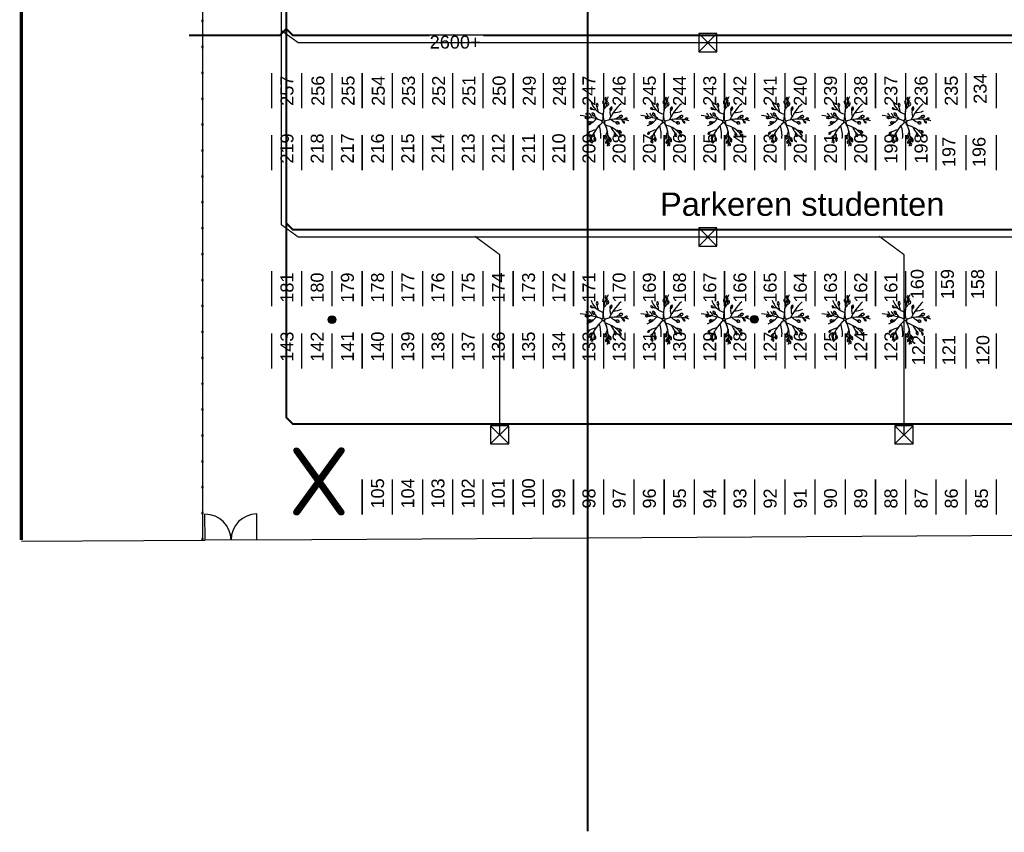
# Model space of a CAD drawing. Header units: millimetres. Extents: x 78245 to 370331, y -43659 to 214111.
# Tile 1 of 64: x 89653 to 165628, y -43659 to 19079. Entities that reach past the tile are written whole.
import ezdxf
from ezdxf.lldxf.tags import DXFTag

# ---------------------------------------------------------------- set-up
doc = ezdxf.new("R2010")
doc.units = ezdxf.units.MM
doc.header["$LTSCALE"] = 100
doc.linetypes.add('ACAD_ISO03W100', pattern=[30, 12, -18])
for name, color, linetype in [('T--L9032_HEKWERK', 210, 'FENCELINE1'), ('T--L9034_TOEGANGEN en lantaarnpalen--', 5, 'Continuous'), ('T--L9042_BEPLANTING_BOMEN', 92, 'Continuous'), ('T--L9052_1988_Hemelwater_Afvoer', 153, 'HEMELWATER_AFVOER'), ('T--L9066_TRANSP_VOORZ_Auto', 8, 'ACAD_ISO03W100'), ('T--T9021--_Bouwdelen', 7, 'Continuous'), ('T--T9041_VERHARDING_Parkeerplaats', 1, 'Continuous'), ('T--T9066_TRANSP_VOORZ_Auto', 170, 'Continuous'), ('T--WL9052--_Riolering', 200, 'VUIL_WATER_AFVOER')]:
    doc.layers.add(name, color=color, linetype=linetype)
doc.layers.add('T--WL9052--_Persriool', color=7, linetype='PERSLEIDING', true_color=0x9d622b)
doc.styles.add('B-01', font='isocpeur.ttf')
doc.styles.add('KW1C', font='arial.ttf', dxfattribs={"height": 250})
doc.styles.get("Standard").update_dxf_attribs({"font": 'arial.ttf'})
doc.styles.add('TEKST', font='arial.ttf', dxfattribs={"height": 5000})
doc.linetypes.add('FENCELINE1', pattern='A,6.35,-2.54,[133,ltypeshp.shx,S=2.54,R=0,X=-2.54,Y=0],-2.54,25.4', length=36.83)
tags = doc.linetypes.add('HEMELWATER_AFVOER', pattern='A,12.7,-5.08,["HWA",Standard,S=2.54,R=0,X=-2.54,Y=-1.27],-7.62', length=25.4).pattern_tags.tags
tags[6] = DXFTag(74, 10)
tags = doc.linetypes.add('PERSLEIDING', pattern='A,12.7,-5.08,["HPE",Standard,S=2.54,R=0,X=-2.54,Y=-1.27],-7.62', length=25.4).pattern_tags.tags
tags[6] = DXFTag(74, 10)
tags = doc.linetypes.add('VUIL_WATER_AFVOER', pattern='A,12.7,-5.08,["VWA",Standard,S=2.54,R=0,X=-2.54,Y=-1.27],-7.62', length=25.4).pattern_tags.tags
tags[6] = DXFTag(74, 10)

# ---------------------------------------------------------------- blocks, each defined once
blk = doc.blocks.new('POORT')
at = {"layer": 'T--L9032_HEKWERK'}
for p, q in [((0, 4000), (-2000, 4000)), ((0, 4000), (0, 0)), ((0, 0), (-2000, 0))]:
    blk.add_line(p, q, dxfattribs=at)
for centre, start, end in [((0, 4000), 180, 270), ((0, 0), 90, 180)]:
    blk.add_arc(centre, 2000, start, end, dxfattribs=at)
blk = doc.blocks.new('boom26')
at = {"layer": 'T--L9042_BEPLANTING_BOMEN'}
for centre, radius, start, end in [((-37, 1751), 133, 129.69096, 235.96897), ((2714, 861), 2847, 157.87058, 194.6902), ((-196, 1743), 133, 309.69096, 55.96897), ((26, 1694), 147, 169.77911, 241.17534), ((-363, 2001), 689, 293.53361, 321.10718), ((186, 1475), 133, 83.1766, 189.45462), ((70, 1585), 133, 263.1766, 9.45462), ((1710, 3800), 3830, 218.53315, 241.78771), ((-2076, 885), 1446, 355.51299, 21.89294), ((-200, 1372), 190, 139.25895, 245.53696), ((-422, 1323), 190, 319.25895, 65.53696), ((368, 1462), 698, 193.8405, 224.247), ((-925, 1385), 1141, 314.86921, 341.59472), ((280, 1008), 190, 103.08209, 209.3601), ((72, 1099), 190, 283.08209, 29.3601), ((2323, -556), 2147, 124.98616, 161.69412), ((-543, 3036), 2707, 291.93305, 303.14442), ((1402, 856), 666, 151.79728, 176.96476), ((937, 1172), 133, 82.8871, 189.16511), ((822, 1283), 133, 262.8871, 9.16511), ((1118, 714), 190, 56.60762, 162.88564), ((1041, 929), 190, 236.60762, 342.88564), ((1196, 1148), 133, 56.60762, 162.88564), ((1142, 1298), 133, 236.60762, 342.88564), ((-332, 2833), 2847, 236.96812, 273.66945), ((-1757, 177), 133, 28.21556, 134.49358), ((-1733, 334), 133, 208.21556, 314.49358), ((-1661, 385), 147, 248.87666, 308.1371), ((-1942, -192), 689, 32.53665, 60.11022), ((-1473, -25), 133, 36.8567, 143.13471), ((-1473, 134), 133, 216.8567, 323.13471), ((-2097, 3334), 3360, 281.28584, 286.23611), ((-1361, 279), 190, 2.72167, 108.99968), ((-1233, 467), 190, 182.72167, 288.99968), ((-2517, -1438), 2188, 42.65049, 54.20851), ((357, 5738), 5830, 254.94405, 265.30416), ((-996, 509), 190, 9.31928, 115.5973), ((-891, 711), 190, 189.31928, 295.5973), ((-625, 1194), 680, 239.81313, 293.78362), ((-158, 112), 120, 273.66945, 14.62325), ((75, 169), 120, 194.6902, 292.04112), ((113, -52), 60, 117.48442, 215.92386), ((1151, -2047), 2309, 90.46688, 117.48442), ((1189, -2582), 2847, 74.96812, 112.04112), ((1842, 2142), 2188, 240.65049, 252.20851), ((1190, -41), 190, 26.48008, 132.7581), ((1231, 182), 190, 206.48008, 312.7581), ((1664, -421), 868, 103.32786, 127.79347), ((1477, 301), 190, 51.15279, 157.4308), ((1421, 522), 190, 231.15279, 337.4308), ((1703, 470), 412, 210.47633, 257.40871), ((1592, 11), 133, 26.48008, 132.7581), ((1621, 167), 133, 206.48008, 312.7581), ((1697, 158), 147, 86.87666, 146.1371), ((1788, 224), 133, 36.86099, 143.13901), ((1788, 383), 133, 216.86099, 323.13901), ((-1908, 529), 1458, 283.32316, 338.47293), ((-1280, -546), 190, 36.86099, 143.13901), ((-1280, -319), 190, 216.86099, 323.13901), ((-421, -3045), 2707, 97.03174, 105.14442), ((-1630, -622), 666, 335.80149, 3.42718), ((-500, -847), 190, 80.71317, 186.99118), ((-657, -682), 190, 260.71317, 6.99118), ((7467, -3319), 8174, 157.22955, 169.12777), ((1341, -2672), 2707, 124.19798, 134.59013), ((-1217, -1717), 1511, 15.19708, 49.28793), ((-125, -132), 60, 337.22955, 85.30416), ((26, -237), 120, 37.82773, 157.49813), ((2370, 1583), 2847, 215.92386, 253.36809), ((935, -2818), 2533, 81.54129, 104.63104), ((2197, -385), 1621, 189.25549, 212.24471), ((1328, -877), 190, 38.50514, 144.78315), ((1321, -650), 190, 218.50514, 324.78315), ((-978, -935), 133, 94.7219, 200.99992), ((-1113, -850), 133, 274.7219, 20.99992), ((-248, -1844), 689, 104.60241, 132.17597), ((590, -2837), 2188, 114.71625, 126.27427), ((-275, -1349), 133, 114.55497, 220.83299), ((-431, -1315), 133, 294.55497, 40.83299), ((-804, -1188), 476, 345.81107, 23.92269), ((90, -1073), 133, 139.25895, 245.53696), ((237, -925), 259, 156.26047, 200.37725), ((-66, -1107), 133, 319.25895, 65.53696), ((899, -1202), 133, 160.92268, 267.20069), ((767, -1291), 133, 340.92268, 87.20069), ((1291, -2554), 1791, 91.67963, 104.45883), ((1371, -846), 351, 193.70411, 232.35972), ((1364, -1015), 147, 182.19912, 241.45955), ((1406, -1337), 340, 87.26377, 117.18318), ((1513, -1078), 133, 36.8567, 143.13471), ((1513, -919), 133, 216.8567, 323.13471)]:
    blk.add_arc(centre, radius, start, end, dxfattribs=at)
blk = doc.blocks.new('9052_put_hwa')
at = {"linetype": 'Continuous'}
for p, q in [((700, 700), (-700, -700)), ((-700, 700), (700, -700))]:
    blk.add_line(p, q, dxfattribs=at)
blk.add_lwpolyline([(-700, -700), (700, -700), (700, 700), (-700, 700)], close=True, dxfattribs=at)
blk = doc.blocks.new('*U65')
at = {"layer": 'T--L9052_1988_Hemelwater_Afvoer'}
blk.add_blockref('9052_put_hwa', (0, 0), dxfattribs=at)
blk = doc.blocks.new('*U66')
at = {"layer": 'T--L9052_1988_Hemelwater_Afvoer', "color": 0, "linetype": 'ByBlock', "lineweight": -2, "transparency": 16777216}
for p in [(0, 15000), (30000, 15000), (0, 0), (30000, 0)]:
    blk.add_blockref('*U65', p, dxfattribs=at)
blk = doc.blocks.new('21_hekwerk_100x100')
at = {"layer": 'T--L9032_HEKWERK', "color": 7}
blk.add_lwpolyline([(-50, -50), (50, -50), (50, 50), (-50, 50)], close=True, dxfattribs=at)
blk = doc.blocks.new('*U88')
at = {"layer": 'T--WL9052--_Persriool'}
blk.add_blockref('21_hekwerk_100x100', (0, 0), dxfattribs=at)
blk = doc.blocks.new('*U89')
at = {"layer": 'T--L9032_HEKWERK', "color": 0, "linetype": 'ByBlock', "lineweight": -2, "transparency": 16777216}
for p in [(0, 0), (2000, 0), (4000, 0), (6000, 0), (8000, 0), (10000, 0), (12000, 0), (14000, 0), (16000, 0), (18000, 0), (20000, 0), (22000, 0), (24000, 0), (26000, 0), (28000, 0), (30000, 0), (32000, 0), (34000, 0), (36000, 0), (38000, 0), (40000, 0), (42000, 0)]:
    blk.add_blockref('*U88', p, dxfattribs=at)
blk = doc.blocks.new('66_parkeervak_markering')
at = {"layer": 'T--L9066_TRANSP_VOORZ_Auto', "ltscale": 0.25, "const_width": 110}
blk.add_lwpolyline([(0, 1365), (0, -1365)], dxfattribs=at)
blk = doc.blocks.new('*U98')
at = {"layer": 'T--L9066_TRANSP_VOORZ_Auto'}
blk.add_blockref('66_parkeervak_markering', (0, 0), dxfattribs=at)
blk = doc.blocks.new('*U99')
at = {"layer": 'T--L9066_TRANSP_VOORZ_Auto', "color": 0, "linetype": 'ByBlock', "lineweight": -2, "transparency": 16777216}
for p in [(0, 4800), (2330, 4800), (4660, 4800), (6990, 4800), (9320, 4800), (11650, 4800), (13980, 4800), (16310, 4800), (18640, 4800), (20970, 4800), (23300, 4800), (25630, 4800), (27960, 4800), (30290, 4800), (32620, 4800), (34950, 4800), (37280, 4800), (39610, 4800), (41940, 4800), (44270, 4800), (46600, 4800), (48930, 4800), (51260, 4800), (53590, 4800), (55920, 4800), (0, 0), (2330, 0), (4660, 0), (6990, 0), (9320, 0), (11650, 0), (13980, 0), (16310, 0), (18640, 0), (20970, 0), (23300, 0), (25630, 0), (27960, 0), (30290, 0), (32620, 0), (34950, 0), (37280, 0), (39610, 0), (41940, 0), (44270, 0), (46600, 0), (48930, 0), (51260, 0), (53590, 0), (55920, 0)]:
    blk.add_blockref('*U98', p, dxfattribs=at)
blk = doc.blocks.new('*U100')
at = {"layer": 'T--L9066_TRANSP_VOORZ_Auto'}
blk.add_blockref('66_parkeervak_markering', (0, 0), dxfattribs=at)
blk = doc.blocks.new('*U101')
at = {"layer": 'T--L9066_TRANSP_VOORZ_Auto', "color": 0, "linetype": 'ByBlock', "lineweight": -2, "transparency": 16777216}
for p in [(0, 4800), (2330, 4800), (4660, 4800), (6990, 4800), (9320, 4800), (11650, 4800), (13980, 4800), (16310, 4800), (18640, 4800), (20970, 4800), (23300, 4800), (25630, 4800), (27960, 4800), (30290, 4800), (32620, 4800), (34950, 4800), (37280, 4800), (39610, 4800), (41940, 4800), (44270, 4800), (46600, 4800), (48930, 4800), (51260, 4800), (53590, 4800), (55920, 4800), (0, 0), (2330, 0), (4660, 0), (6990, 0), (9320, 0), (11650, 0), (13980, 0), (16310, 0), (18640, 0), (20970, 0), (23300, 0), (25630, 0), (27960, 0), (30290, 0), (32620, 0), (34950, 0), (37280, 0), (39610, 0), (41940, 0), (44270, 0), (46600, 0), (48930, 0), (51260, 0), (53590, 0), (55920, 0)]:
    blk.add_blockref('*U100', p, dxfattribs=at)
blk = doc.blocks.new('*U110')
at = {"layer": 'T--L9066_TRANSP_VOORZ_Auto'}
blk.add_blockref('66_parkeervak_markering', (0, 0), dxfattribs=at)
blk = doc.blocks.new('*U111')
at = {"layer": 'T--L9066_TRANSP_VOORZ_Auto', "color": 0, "linetype": 'ByBlock', "lineweight": -2, "transparency": 16777216}
for p in [(0, 0), (2330, 0), (4660, 0), (6990, 0), (9320, 0), (11650, 0), (13980, 0), (16310, 0), (18640, 0), (20970, 0), (23300, 0), (25630, 0), (27960, 0), (30290, 0), (32620, 0), (34950, 0), (37280, 0), (39610, 0), (41940, 0), (44270, 0), (46600, 0), (48930, 0), (51260, 0), (53590, 0), (55920, 0), (58250, 0), (60580, 0), (62910, 0), (65240, 0), (67570, 0), (69900, 0)]:
    blk.add_blockref('*U110', p, dxfattribs=at)

msp = doc.modelspace()

# ---------------------------------------------------------------- hatches: boundary and pattern name
at = {"layer": 'T--L9034_TOEGANGEN en lantaarnpalen--', "linetype": 'Continuous'}
h = msp.add_hatch(color=256, dxfattribs=at)
edge = h.paths.add_edge_path()
edge.add_arc((113749.018, -4078.761), 300, 0, 360)
h = msp.add_hatch(color=256, dxfattribs=at)
edge = h.paths.add_edge_path()
edge.add_arc((146345.612, -4057.654), 300, 0, 360)

# ---------------------------------------------------------------- linework, layer by layer
at = {"layer": 'T--L9032_HEKWERK'}
for p, q in [((89798.751, -21188.198), (103950.979, -21103.245)), ((107950.907, -21079.235), (187903.265, -20599.299))]:
    msp.add_line(p, q, dxfattribs=at)
at = {"layer": 'T--L9032_HEKWERK', "linetype": 'Continuous', "const_width": 250}
msp.add_lwpolyline([(89777.697, 65822.757), (89777.697, -21087.398)], dxfattribs=at)
at = {"layer": 'T--L9032_HEKWERK', "ltscale": 0.14}
msp.add_lwpolyline([(103752.215, 25554.239), (103752.215, -21104.439)], dxfattribs=at)
at = {"layer": 'T--L9034_TOEGANGEN en lantaarnpalen--', "linetype": 'Continuous', "const_width": 1}
for points in [[(113449.018, -4078.761), (113449.018, -1878.761, -0.414213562), (113749.018, -1578.761), (113749.018, -1578.761, -0.414213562), (114049.018, -1878.761), (114049.018, -4078.761)], [(113449.018, -4078.761), (113449.018, -6278.761, 0.414213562), (113749.018, -6578.761), (113749.018, -6578.761, 0.414213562), (114049.018, -6278.761), (114049.018, -4078.761)]]:
    msp.add_lwpolyline(points, format="xyb", dxfattribs=at)
at = {"layer": 'T--L9034_TOEGANGEN en lantaarnpalen--', "linetype": 'Continuous', "const_width": 1, "elevation": -1}
for points in [[(146045.612, -4057.654), (146045.612, -1857.654, -0.414213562), (146345.612, -1557.654), (146345.612, -1557.654, -0.414213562), (146645.612, -1857.654), (146645.612, -4057.654)], [(146045.612, -4057.654), (146045.612, -6257.654, 0.414213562), (146345.612, -6557.654), (146345.612, -6557.654, 0.414213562), (146645.612, -6257.654), (146645.612, -4057.654)]]:
    msp.add_lwpolyline(points, format="xyb", dxfattribs=at)
at = {"layer": 'T--L9034_TOEGANGEN en lantaarnpalen--', "linetype": 'Continuous'}
for centre in [(113749.018, -4078.761), (146345.612, -4057.654, -1)]:
    msp.add_circle(centre, 300, dxfattribs=at)
at = {"layer": 'T--L9052_1988_Hemelwater_Afvoer', "const_width": 100}
for points in [[(242664.339, 2299.411), (111144.762, 2299.411), (109840.725, 3250.611), (109840.725, 31974.648), (107993.863, 33834.953)], [(126692.46, -12966.058), (126692.46, 938.711), (124761.306, 2365.728)], [(157892.46, -12966.058), (157892.46, 938.711), (155961.306, 2365.728)]]:
    msp.add_lwpolyline(points, dxfattribs=at)
at = {"layer": 'T--WL9052--_Riolering', "const_width": 150}
for points in [[(110206.197, 65016.686), (110225.531, -11629.761), (110725.531, -12129.761), (263486.197, -12129.761)], [(133486.197, 41370.239), (133486.197, -43584.382)], [(110225.531, 18370.239), (109725.531, 17870.239), (102725.531, 17870.239)], [(110225.531, 18370.239), (110725.531, 17870.239), (265986.197, 17870.239)], [(110225.531, 3370.239), (110725.531, 2870.239), (255986.197, 2870.239)]]:
    msp.add_lwpolyline(points, dxfattribs=at)

# ---------------------------------------------------------------- block references
at = {"layer": 'T--L9032_HEKWERK', "ltscale": 0.06, "rotation": 270}
msp.add_blockref('*U89', (103749.864, 20979.239), dxfattribs=at)
at = {"layer": 'T--L9032_HEKWERK', "rotation": 270.343929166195}
msp.add_blockref('POORT', (103962.779, -21103.175), dxfattribs=at)
at = {"layer": 'T--L9042_BEPLANTING_BOMEN', "linetype": 'Continuous', "rotation": 273.4399454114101}
for p in [(134719.018, 11221.239), (139379.018, 11221.239), (144039.018, 11221.239), (148699.018, 11221.239), (153359.018, 11221.239), (158019.018, 11221.239), (134719.018, -4078.761), (139379.018, -4078.761), (144039.018, -4078.761), (148699.018, -4078.761), (153359.018, -4078.761), (158019.018, -4078.761)]:
    msp.add_blockref('boom26', p, dxfattribs=at)
at = {"layer": 'T--L9052_1988_Hemelwater_Afvoer'}
for name, p in [('*U66', (142750.169, 2299.411)), ('9052_put_hwa', (126692.46, -12966.058)), ('9052_put_hwa', (157892.46, -12966.058))]:
    msp.add_blockref(name, p, dxfattribs=at)
at = {"layer": 'T--L9066_TRANSP_VOORZ_Auto'}
for name, p in [('*U101', (109089.018, 8806.239)), ('*U99', (109089.018, -6493.761)), ('*U111', (116079.018, -17763.761))]:
    msp.add_blockref(name, p, dxfattribs=at)

# ---------------------------------------------------------------- texts
at = {"layer": 'T--T9021--_Bouwdelen', "linetype": 'Continuous', "style": 'B-01'}
msp.add_text('X', height=5250, dxfattribs=at).set_placement((110371.404, -19191.373))
at = {"layer": 'T--T9041_VERHARDING_Parkeerplaats', "color": 1, "style": 'KW1C'}
msp.add_text('Parkeren studenten', height=1800, dxfattribs=at).set_placement((139060.77, 3935.95))
at = {"layer": 'T--T9066_TRANSP_VOORZ_Auto', "style": 'TEKST'}
for s, p in [('257', (110776.574, 12427.781)), ('256', (113161.574, 12427.781)), ('255', (115491.574, 12427.781)), ('254', (117821.574, 12427.781)), ('253', (120151.574, 12427.781)), ('252', (122481.574, 12427.781)), ('251', (124811.574, 12427.781)), ('250', (127141.574, 12427.781)), ('249', (129471.574, 12427.781)), ('248', (131801.574, 12427.781)), ('247', (134076.574, 12427.781)), ('246', (136406.574, 12427.781)), ('245', (138736.574, 12427.781)), ('244', (141066.574, 12427.781)), ('243', (143396.574, 12427.781)), ('242', (145726.574, 12427.781)), ('241', (148056.574, 12427.781)), ('240', (150386.574, 12427.781)), ('239', (152716.574, 12427.781)), ('238', (155046.574, 12427.781)), ('237', (157376.574, 12427.781)), ('236', (159706.574, 12427.781)), ('235', (162036.574, 12427.781)), ('234', (164263.803, 12587.781)), ('219', (110776.574, 7967.781)), ('218', (113106.574, 7967.781)), ('217', (115436.574, 7967.781)), ('216', (117766.574, 7967.781)), ('215', (120096.574, 7967.781)), ('214', (122426.574, 7967.781)), ('213', (124756.574, 7967.781)), ('212', (127086.574, 7967.781)), ('211', (129416.574, 7967.781)), ('210', (131746.574, 7967.781)), ('209', (134076.574, 7967.781)), ('208', (136406.574, 7967.781)), ('207', (138736.574, 7967.781)), ('206', (141066.574, 7967.781)), ('205', (143396.574, 7967.781)), ('204', (145726.574, 7967.781)), ('203', (148056.574, 7967.781)), ('202', (150386.574, 7967.781)), ('201', (152716.574, 7967.781)), ('200', (155046.574, 7967.781)), ('199', (157376.574, 7967.781)), ('198', (159706.574, 7967.781)), ('197', (161846.574, 7697.781)), ('196', (164176.574, 7697.781)), ('181', (110776.574, -2772.219)), ('180', (113106.574, -2772.219)), ('179', (115436.574, -2772.219)), ('178', (117766.574, -2772.219)), ('177', (120096.574, -2772.219)), ('176', (122426.574, -2772.219)), ('175', (124756.574, -2772.219)), ('174', (127086.574, -2772.219)), ('173', (129416.574, -2772.219)), ('172', (131746.574, -2772.219)), ('171', (134076.574, -2772.219)), ('170', (136406.574, -2772.219)), ('169', (138736.574, -2772.219)), ('168', (141066.574, -2772.219)), ('167', (143396.574, -2772.219)), ('166', (145726.574, -2772.219)), ('165', (148056.574, -2772.219)), ('164', (150386.574, -2772.219)), ('163', (152716.574, -2772.219)), ('162', (155046.574, -2772.219)), ('161', (157376.574, -2772.219)), ('160', (159406.574, -2502.219)), ('159', (161736.574, -2502.219)), ('158', (164066.574, -2502.219)), ('143', (110776.574, -7332.219)), ('142', (113106.574, -7332.219)), ('141', (115436.574, -7332.219)), ('140', (117766.574, -7332.219)), ('139', (120096.574, -7332.219)), ('138', (122426.574, -7332.219)), ('137', (124756.574, -7332.219)), ('136', (127086.574, -7332.219)), ('135', (129416.574, -7332.219)), ('134', (131746.574, -7332.219)), ('133', (134076.574, -7332.219)), ('132', (136406.574, -7332.219)), ('131', (138736.574, -7332.219)), ('130', (141066.574, -7332.219)), ('129', (143396.574, -7332.219)), ('128', (145726.574, -7332.219)), ('127', (148056.574, -7332.219)), ('126', (150386.574, -7332.219)), ('125', (152716.574, -7332.219)), ('124', (155046.574, -7332.219)), ('123', (157376.574, -7332.219)), ('122', (159516.574, -7602.219)), ('121', (161846.574, -7602.219)), ('120', (164476.574, -7602.219)), ('105', (117766.574, -18662.219)), ('104', (120096.574, -18662.219)), ('103', (122426.574, -18662.219)), ('102', (124756.574, -18662.219)), ('101', (127086.574, -18662.219)), ('100', (129416.574, -18662.219)), ('99', (131746.574, -18662.219)), ('98', (134076.574, -18662.219)), ('97', (136406.574, -18662.219)), ('96', (138736.574, -18662.219)), ('95', (141066.574, -18662.219)), ('94', (143396.574, -18662.219)), ('93', (145726.574, -18662.219)), ('92', (148056.574, -18662.219)), ('91', (150386.574, -18662.219)), ('90', (152716.574, -18662.219)), ('89', (155046.574, -18662.219)), ('88', (157376.574, -18662.219)), ('87', (159706.574, -18662.219)), ('86', (162036.574, -18662.219)), ('85', (164366.574, -18662.219))]:
    msp.add_text(s, height=1000, rotation=90, dxfattribs=at).set_placement(p)

# ---------------------------------------------------------------- next in the draw order: texts
at = {"layer": 'T--L9052_1988_Hemelwater_Afvoer', "insert": (121288.902, 17848.526), "char_height": 1000, "attachment_point": 1, "bg_fill": 3, "box_fill_scale": 1, "bg_fill_color": 256, "bg_fill_transparency": 0}
msp.add_mtext_dynamic_manual_height_columns('2600+', width=4142.78798, gutter_width=1250, heights=[0], dxfattribs=at)

# ---------------------------------------------------------------- next in the draw order: linework, layer by layer
at = {"layer": 'T--L9052_1988_Hemelwater_Afvoer', "const_width": 100}
msp.add_lwpolyline([(242664.339, 17299.411), (111144.762, 17299.411), (109840.725, 18250.611)], dxfattribs=at)

doc.saveas('drawing.dxf')
